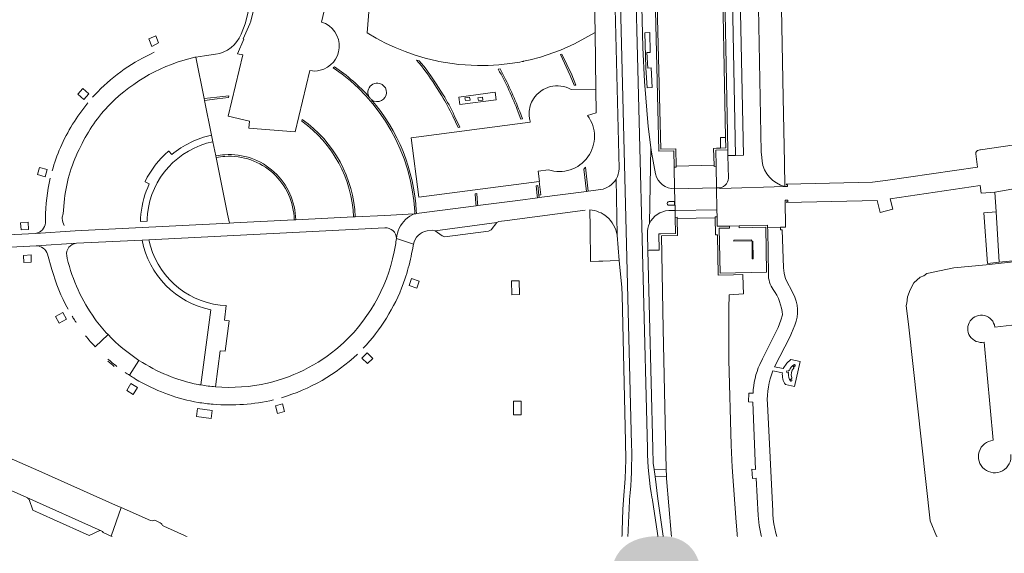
# Model space of a CAD drawing. Header units: metres. Extents: x 166325 to 190320, y 381923 to 404576.
# Tile 227 of 256: x 173192 to 173460, y 387549 to 387695. Entities that reach past the tile are written whole.
import ezdxf

# ---------------------------------------------------------------- set-up
doc = ezdxf.new("R2010")
doc.units = ezdxf.units.M
for name, color, linetype, lineweight in [('B-WE-OG-WATER_KANAAL-GV', 8, 'Continuous', 18), ('B-WE-OG-WATER_MEER-GV', 8, 'Continuous', 18), ('B-WE-VH-VERHARDING_ASFALT-GV', 8, 'Continuous', 18), ('B-WE-VH-VERHARDING_BETON-GV', 8, 'Continuous', 18), ('B-WE-VH-VERHARDING_BETONSTRAATSTEEN-GV', 8, 'Continuous', 18), ('B-WE-VH-VERHARDING_HALFVERHARDING-GV', 8, 'Continuous', 18), ('B-WE-VH-VERHARDING_STRAATBAKSTEEN-GV', 8, 'Continuous', 18), ('X-XX-AL-TEKENBLAD-T50', 4, 'Continuous', 50)]:
    doc.layers.add(name, color=color, linetype=linetype, lineweight=lineweight)
doc.styles.add('NLCS-ISO-M500-T50', font='NLCS-ISO.ttf', dxfattribs={"height": 2.5})

msp = doc.modelspace()

# ---------------------------------------------------------------- linework, layer by layer
at = {"layer": 'B-WE-OG-WATER_KANAAL-GV', "flags": 128}
for points in [[(173365.444, 387716.543), (173366.837, 387659.526), (173370.979, 387659.612), (173371.063, 387654.946), (173371.068, 387654.666), (173370.516, 387654.662), (173370.634, 387648.766), (173370.753, 387642.822), (173370.79, 387640.971), (173371.343, 387640.982), (173371.348, 387640.702), (173371.436, 387636.05), (173367.078, 387635.941), (173367.03, 387635.94), (173367.496, 387610.584), (173368.332, 387572.399), (173368.374, 387570.512), (173368.388, 387569.858), (173370.914, 387540.078)], [(173388.614, 387542.997), (173387.35, 387557.953), (173386.313, 387572.939), (173386.053, 387578.931), (173385.367, 387602.139), (173385.419, 387616.136), (173385.505, 387619.887), (173389.38, 387620.142), (173389.279, 387622.457), (173389.151, 387625.388), (173386.664, 387625.342), (173382.481, 387625.265), (173382.265, 387636.234), (173381.723, 387636.219), (173381.638, 387640.876), (173381.633, 387641.156), (173382.186, 387641.156), (173382.146, 387643.061), (173382.023, 387649.013), (173381.901, 387654.867), (173381.353, 387654.855), (173381.347, 387655.139), (173381.25, 387659.766), (173381.986, 387659.794), (173383.122, 387659.838), (173383.075, 387662.707), (173384.515, 387662.734), (173383.478, 387715.238)]]:
    msp.add_lwpolyline(points, dxfattribs=at)
at = {"layer": 'B-WE-OG-WATER_MEER-GV'}
for points in [[(173287.507, 387673.682, -0.0043744), (173288.046, 387673.068)], [(173454.887, 387607.006, -2.5548692), (173457.79, 387611.111)], [(173462.163, 387576.365, -2.4611339), (173457.375, 387580.273)]]:
    msp.add_lwpolyline(points, format="xyb", dxfattribs=at)
at = {"layer": 'B-WE-OG-WATER_MEER-GV', "flags": 128}
for points in [[(173464.506, 387629.006), (173455.464, 387628.023), (173446.667, 387627.185), (173439.316, 387625.652), (173438.441, 387625.03), (173437.44, 387624.657), (173435.786, 387623.135), (173434.705, 387621.235), (173434.048, 387619.288), (173433.798, 387617.588), (173433.705, 387616.95), (173434.348, 387611.056), (173440.174, 387558.344), (173441.933, 387554.151), (173444.277, 387551.563), (173446.906, 387550.129), (173450.243, 387549.533), (173496.165, 387554.675)], [(173457.79, 387611.111), (173468.644, 387612.335), (173468.517, 387613.629), (173468.874, 387613.669), (173473.252, 387614.163)], [(173457.375, 387580.273), (173454.887, 387607.006)]]:
    msp.add_lwpolyline(points, dxfattribs=at)
at = {"layer": 'B-WE-VH-VERHARDING_ASFALT-GV', "flags": 128}
for points in [[(173361.983, 387687.196), (173361.249, 387716.867), (173361.241, 387717.184), (173361.185, 387719.48), (173361.124, 387721.924), (173361.097, 387723.01), (173360.8, 387735.043), (173360.772, 387736.176), (173360.713, 387738.553), (173360.643, 387740.654), (173360.65, 387741.089), (173359.293, 387795.988), (173357.721, 387795.968), (173359.706, 387716.986), (173363.199, 387578.002)], [(173352.491, 387775.922), (173353.343, 387741.653), (173353.354, 387741.219), (173353.406, 387739.106), (173353.465, 387736.752), (173353.493, 387735.606), (173353.793, 387723.552), (173353.822, 387722.41), (173353.88, 387720.057), (173353.938, 387717.75), (173353.946, 387717.431), (173354.25, 387705.198), (173355.518, 387654.238)], [(173353.999, 387775.841), (173355.462, 387717.314), (173358.917, 387579.077)], [(173363.199, 387578.002), (173359.706, 387716.986)], [(173363.776, 387639.293), (173364.121, 387660.004), (173363.384, 387665.692), (173362.424, 387677.947), (173361.983, 387687.196)], [(173364.121, 387660.004), (173363.776, 387639.293)], [(173365.445, 387652.82), (173364.286, 387658.732), (173364.121, 387660.004)], [(173354.685, 387651.392), (173354.941, 387636.078), (173355.564, 387629.195), (173356.23, 387621.836), (173356.374, 387619.826), (173357.271, 387579.964), (173357.314, 387574.931), (173357.137, 387569.891), (173356.702, 387564.064), (173356.537, 387561.434), (173356, 387544.313), (173355.818, 387538.532), (173357.417, 387538.482)], [(173369.021, 387642.806), (173370.753, 387642.822), (173370.634, 387648.766)], [(173299.698, 387641.911), (173291.692, 387641.511), (173283.681, 387641.11), (173283.208, 387641.086), (173267.461, 387640.298), (173267.041, 387640.277), (173250.579, 387639.455), (173249.466, 387639.399), (173207.462, 387637.298), (173196.643, 387636.587), (173191.037, 387636.282), (173184.668, 387635.935)], [(173294.876, 387635.211), (173294.978, 387635.937), (173295.145, 387636.65), (173295.374, 387637.344), (173295.665, 387638.016), (173296.014, 387638.659), (173296.42, 387639.268), (173296.878, 387639.838), (173297.385, 387640.365), (173297.938, 387640.845), (173298.531, 387641.273), (173299.381, 387641.762), (173299.539, 387641.837), (173299.698, 387641.911)], [(173184.343, 387632.581), (173196.772, 387633.216), (173207.782, 387633.9), (173225.623, 387634.79), (173227.458, 387634.881), (173250.602, 387636.034), (173291.731, 387638.084)], [(173364.539, 387564.294), (173364.573, 387564.11), (173364.608, 387563.928), (173367.526, 387544.631), (173367.844, 387542.53), (173369.139, 387542.654), (173368.862, 387544.668), (173366.092, 387564.339), (173365.299, 387570.43), (173365.055, 387572.3), (173364.825, 387574.068), (173364.711, 387578.007), (173363.355, 387631.982), (173363.24, 387636.562)], [(173115.725, 387610.416), (173109.75, 387600.154), (173149.312, 387585.565), (173169.806, 387576.415), (173169.507, 387575.745), (173169.586, 387575.71), (173190.017, 387566.598), (173194.287, 387564.678), (173214.544, 387555.652)], [(173215.013, 387555.139), (173217.239, 387554.17), (173219.915, 387561.938), (173218.446, 387562.593), (173197.537, 387571.918), (173187.213, 387576.522), (173171.934, 387583.336)], [(173358.382, 387564.113), (173358.367, 387563.943), (173358.352, 387563.776), (173357.715, 387549.851), (173357.97, 387544.367), (173358.234, 387538.68), (173358.334, 387537.006), (173358.379, 387536.009)], [(173358.234, 387538.68), (173357.97, 387544.367), (173357.715, 387549.851), (173358.352, 387563.776), (173358.367, 387563.943), (173358.382, 387564.113)], [(173367.914, 387542.061), (173367.865, 387542.388), (173367.844, 387542.53), (173367.526, 387544.631), (173364.608, 387563.928), (173364.573, 387564.11), (173364.539, 387564.294)], [(173227.962, 387558.45), (173219.915, 387561.938), (173217.239, 387554.17), (173239.707, 387544.505), (173280.48, 387526.41), (173294.754, 387520.025), (173304.289, 387515.759), (173309.796, 387513.459), (173313.566, 387512.025), (173320.031, 387509.231), (173327.338, 387508.228), (173327.38, 387508.465)], [(173230.603, 387557.817), (173229.333, 387558.418)], [(173278.21, 387536.19), (173259.697, 387544.367), (173251.479, 387547.997), (173238.178, 387553.872), (173231.546, 387556.843)], [(173239.707, 387544.505), (173217.239, 387554.17), (173217.339, 387554.115), (173217.94, 387553.69)]]:
    msp.add_lwpolyline(points, dxfattribs=at)
for points in [[(173381.901, 387654.867), (173381.353, 387654.855), (173381.347, 387655.139), (173371.063, 387654.946), (173371.068, 387654.666), (173370.516, 387654.662), (173370.634, 387648.766), (173382.023, 387649.013)], [(173382.023, 387649.013), (173370.634, 387648.766), (173370.753, 387642.822), (173382.146, 387643.061)], [(173382.146, 387643.061), (173370.753, 387642.822), (173370.79, 387640.971), (173371.343, 387640.982), (173371.348, 387640.702), (173381.638, 387640.876), (173381.633, 387641.156), (173382.186, 387641.156)]]:
    msp.add_lwpolyline(points, close=True, dxfattribs=at)
at = {"layer": 'B-WE-VH-VERHARDING_ASFALT-GV'}
for points in [[(173355.518, 387654.238, -0.1262295), (173354.685, 387651.392)], [(173370.634, 387648.766, -0.3698768), (173365.445, 387652.82)], [(173363.776, 387639.293, -0.2836449), (173369.021, 387642.806)], [(173363.24, 387636.562, -0.1171867), (173363.776, 387639.293)], [(173291.731, 387638.084, -0.4473573), (173294.876, 387635.211)], [(173358.382, 387564.113, 0.0262049), (173358.917, 387579.077)], [(173364.539, 387564.294, -0.0427996), (173363.199, 387578.002)], [(173228.736, 387558.442, -0.1912756), (173227.962, 387558.45)], [(173229.333, 387558.418, 0.2064867), (173228.736, 387558.442)], [(173214.544, 387555.652, -0.2427319), (173215.013, 387555.139)], [(173231.01, 387557.403, 0.1857548), (173230.603, 387557.817)], [(173231.546, 387556.843, -0.2242223), (173231.01, 387557.403)], [(173217.94, 387553.69, -0.170825), (173220.5, 387548.062)]]:
    msp.add_lwpolyline(points, format="xyb", dxfattribs=at)
at = {"layer": 'B-WE-VH-VERHARDING_BETON-GV', "flags": 128}
for points in [[(173229.364, 387690.356), (173227.479, 387689.546), (173228.301, 387687.525), (173230.144, 387688.45)], [(173211.141, 387674.613), (173209.488, 387676.05), (173208.13, 387674.515), (173209.81, 387673.039)], [(173199.838, 387653.978), (173197.751, 387654.586), (173197.2, 387652.597), (173199.276, 387652.004)], [(173194.661, 387639.672), (173192.58, 387639.525), (173192.687, 387637.601), (173194.754, 387637.697)], [(173195.406, 387630.733), (173193.328, 387630.63), (173193.446, 387628.713), (173195.486, 387628.801)], [(173301.09, 387623.62), (173299.017, 387624.315), (173298.342, 387622.407), (173300.44, 387621.681)], [(173328.296, 387623.685), (173326.233, 387623.664), (173326.292, 387619.895), (173328.349, 387619.967)], [(173204.03, 387615.049), (173202.093, 387613.952), (173203.096, 387612.191), (173205.039, 387613.292)], [(173286.912, 387604.099), (173285.474, 387602.67), (173286.972, 387601.139), (173288.422, 387602.552)], [(173224.36, 387594.684), (173222.575, 387595.717), (173221.457, 387593.799), (173223.242, 387592.783)], [(173263.885, 387590.176), (173261.93, 387589.663), (173262.468, 387587.58), (173264.429, 387588.096)], [(173328.811, 387590.899), (173326.766, 387590.881), (173326.775, 387587.194), (173328.816, 387587.238)], [(173244.722, 387588.349), (173240.723, 387588.882), (173240.44, 387586.732), (173244.436, 387586.21)]]:
    msp.add_lwpolyline(points, close=True, dxfattribs=at)
at = {"layer": 'B-WE-VH-VERHARDING_BETONSTRAATSTEEN-GV', "flags": 128}
msp.add_lwpolyline([(173322.198, 387639.56), (173305.39, 387637.345), (173307.301, 387635.899), (173308.043, 387635.701), (173319.97, 387637.222), (173320.642, 387637.593)], close=True, dxfattribs=at)
at = {"layer": 'B-WE-VH-VERHARDING_BETONSTRAATSTEEN-GV'}
for points in [[(173216.322, 387601.785, 0.011759), (173218.08, 387600.323)], [(173218.763, 387600.396, -0.0166915), (173216.328, 387602.399)], [(173194.287, 387564.678, -0.1112562), (173194.87, 387564.12)], [(173214.176, 387555.693, -0.1268307), (173214.544, 387555.652)]]:
    msp.add_lwpolyline(points, format="xyb", dxfattribs=at)
at = {"layer": 'B-WE-VH-VERHARDING_BETONSTRAATSTEEN-GV', "flags": 128}
for points in [[(173214.544, 387555.652), (173194.287, 387564.678)], [(173194.87, 387564.12), (173195.868, 387561.222), (173201.481, 387558.742), (173211.191, 387554.374), (173214.176, 387555.693)]]:
    msp.add_lwpolyline(points, dxfattribs=at)
at = {"layer": 'B-WE-VH-VERHARDING_HALFVERHARDING-GV'}
for points in [[(173244.563, 387663.383, 0.1223929), (173233.725, 387658.048)], [(173227.117, 387641.898, -0.3264717), (173244.93, 387661.572)], [(173232.82, 387658.979, 0.1014198), (173226.454, 387650.753)], [(173227.599, 387650.103, 0.0854845), (173225.309, 387641.884)], [(173225.243, 387641.122, 0.0129903), (173225.184, 387639.816)], [(173225.309, 387641.884, 0.0078154), (173225.243, 387641.122)], [(173226.997, 387639.905, -0.0131771), (173227.049, 387641.117)], [(173227.049, 387641.117, -0.0077353), (173227.117, 387641.898)], [(173225.623, 387634.79, 0.3029747), (173244.344, 387615.79)], [(173246.907, 387617.075, -0.321299), (173227.458, 387634.881)]]:
    msp.add_lwpolyline(points, format="xyb", dxfattribs=at)
at = {"layer": 'B-WE-VH-VERHARDING_HALFVERHARDING-GV', "flags": 128}
for points in [[(173244.93, 387661.572), (173244.563, 387663.383)], [(173233.725, 387658.048), (173232.963, 387658.967), (173232.82, 387658.979)], [(173226.454, 387650.753), (173226.501, 387650.619), (173227.599, 387650.103)], [(173225.184, 387639.816), (173226.997, 387639.905)], [(173227.458, 387634.881), (173225.623, 387634.79)], [(173249.388, 387612.791), (173248.046, 387612.941), (173248.538, 387616.929), (173246.907, 387617.075)], [(173244.344, 387615.79), (173241.65, 387595.327)], [(173245.605, 387594.832), (173246.941, 387604.657), (173248.276, 387604.492), (173249.388, 387612.791)]]:
    msp.add_lwpolyline(points, dxfattribs=at)
at = {"layer": 'B-WE-VH-VERHARDING_STRAATBAKSTEEN-GV', "flags": 128}
for points in [[(173359.127, 387803.698), (173359.293, 387795.988), (173360.65, 387741.089), (173360.643, 387740.654), (173360.713, 387738.553), (173360.772, 387736.176), (173360.8, 387735.043), (173361.097, 387723.01), (173361.124, 387721.924), (173361.185, 387719.48), (173361.241, 387717.184), (173361.249, 387716.867), (173361.983, 387687.196), (173362.424, 387677.947), (173363.384, 387665.692), (173364.121, 387660.004), (173364.286, 387658.732), (173365.445, 387652.82)], [(173391.081, 387747.255), (173390.036, 387801.16), (173386.608, 387801.079), (173387.093, 387778.147), (173387.108, 387776.167), (173387.679, 387750.014), (173387.736, 387746.92), (173387.732, 387738.717), (173387.777, 387736.5), (173387.825, 387734.093), (173387.848, 387732.963), (173388.089, 387720.959), (173388.111, 387719.884), (173388.161, 387717.393), (173388.205, 387715.212), (173388.212, 387714.873), (173388.315, 387709.789), (173389.346, 387657.893), (173387.223, 387657.85), (173385.139, 387657.795), (173385.271, 387651.688)], [(173370.634, 387648.766), (173370.516, 387654.662), (173370.426, 387659.08), (173366.346, 387658.987), (173364.933, 387716.582), (173364.925, 387716.905), (173364.886, 387718.51), (173364.869, 387719.191), (173364.808, 387721.679), (173364.782, 387722.749), (173364.487, 387734.771)], [(173392.841, 387732.73), (173392.844, 387732.573), (173393.081, 387720.574), (173393.102, 387719.496), (173393.151, 387717.013), (173393.194, 387714.827), (173393.201, 387714.488), (173393.303, 387707.882), (173394.201, 387658.834), (173394.332, 387657.248), (173394.412, 387656.283)], [(173394.412, 387656.283), (173394.332, 387657.248), (173394.201, 387658.834), (173393.303, 387707.882), (173393.201, 387714.488), (173393.194, 387714.827), (173393.151, 387717.013), (173393.102, 387719.496), (173393.081, 387720.574), (173392.844, 387732.573)], [(173267.311, 387664.218), (173254.693, 387665.227), (173254.854, 387667.169), (173249.104, 387668.54), (173253.083, 387685.219), (173251.654, 387685.535), (173253.373, 387689.497), (173253.2, 387689.597), (173254.944, 387693.625), (173255.262, 387694.359), (173258.954, 387709.947), (173259.222, 387711.081), (173259.552, 387712.474), (173259.82, 387713.603), (173260.205, 387715.23), (173272.825, 387714.16), (173272.716, 387712.215), (173278.427, 387710.851), (173274.451, 387694.149)], [(173252.629, 387690.867), (173253.728, 387693.656), (173254.08, 387695.037), (173254.468, 387696.56), (173256.554, 387706.774), (173257.186, 387710.717), (173257.7, 387714.715)], [(173342.438, 387675.79), (173349.19, 387675.892), (173348.969, 387691.344), (173343.323, 387688.19), (173339.542, 387686.489), (173334.072, 387684.612), (173331.283, 387683.868), (173329.445, 387683.464), (173329.384, 387683.451), (173329.112, 387683.391), (173328.468, 387683.249), (173326.499, 387682.987), (173322.755, 387682.489), (173319.872, 387682.325), (173316.984, 387682.301), (173311.883, 387682.595), (173306.44, 387683.425), (173306.178, 387683.465), (173302.723, 387684.317), (173299.95, 387685.142), (173297.226, 387686.09), (173294.553, 387687.182), (173291.939, 387688.405), (173290.519, 387689.158), (173289.389, 387689.757), (173286.924, 387691.256), (173288.758, 387714.128)], [(173383.997, 387715.198), (173385.105, 387659.368), (173385.139, 387657.795), (173387.223, 387657.85), (173386.184, 387709.753)], [(173348.659, 387712.254), (173348.657, 387709.434), (173348.969, 387691.344), (173349.19, 387675.892), (173349.302, 387669.442), (173346.927, 387668.696)], [(173355.518, 387654.238), (173354.25, 387705.198)], [(173400.609, 387649.383), (173400.517, 387655.843), (173400.246, 387669.137), (173400.156, 387673.595), (173399.693, 387697.815)], [(173240.011, 387684.578), (173240.132, 387684.605), (173240.253, 387684.632), (173242.663, 387684.963), (173245.606, 387685.367)], [(173245.606, 387685.367), (173242.663, 387684.963), (173240.253, 387684.632), (173242.551, 387673.299), (173245.989, 387673.687), (173249.285, 387674.059), (173249.182, 387673.598), (173246.121, 387673.237), (173242.647, 387672.828), (173244.563, 387663.383), (173244.93, 387661.572), (173245.719, 387657.682)], [(173277.678, 387681.687), (173278.015, 387681.986)], [(173301.112, 387683.614), (173300.335, 387683.813)], [(173322.596, 387681.352), (173323.084, 387681.389)], [(173271.296, 387680.933), (173267.311, 387664.218)], [(173305.366, 387677.068), (173307.252, 387674.064)], [(173305.731, 387677.322), (173307.628, 387674.357)], [(173288.826, 387672.625), (173288.769, 387672.652)], [(173310.21, 387668.545), (173311.648, 387665.425), (173312.114, 387665.491), (173310.648, 387668.705)], [(173328.025, 387669.607), (173328.781, 387667.71), (173329.229, 387667.779), (173328.439, 387669.798)], [(173269.138, 387667.151), (173269.241, 387667.65)], [(173300.294, 387642.634), (173300.309, 387642.313), (173300.324, 387641.992), (173316.577, 387644.112), (173316.524, 387644.753), (173316.307, 387647.365), (173316.757, 387647.426), (173316.988, 387644.814), (173317.044, 387644.173), (173327.892, 387645.588), (173333.272, 387646.29), (173333.21, 387646.932), (173332.959, 387649.55), (173333.405, 387649.602), (173333.644, 387646.989), (173334.22, 387647.06), (173333.739, 387650.748), (173301.01, 387646.476), (173298.898, 387662.638), (173331.339, 387666.897)], [(173475.86, 387662.587), (173475.627, 387662.565), (173475.566, 387662.56), (173475.493, 387662.553), (173453.853, 387659.356), (173453.71, 387659.337), (173453.403, 387659.296)], [(173245.719, 387657.682), (173245.809, 387657.239)], [(173245.809, 387657.239), (173248.924, 387641.882), (173249.104, 387640.995), (173249.466, 387639.399), (173250.579, 387639.455), (173267.041, 387640.277)], [(173385.139, 387657.795), (173385.105, 387659.368), (173381.808, 387659.275), (173381.901, 387654.867), (173382.023, 387649.013), (173382.324, 387649.019)], [(173452.586, 387658.234), (173453.106, 387654.607), (173427.991, 387650.969), (173424.474, 387650.544), (173405.017, 387650.115), (173401.035, 387650.002), (173401.037, 387649.831), (173401.366, 387649.831), (173401.386, 387649.41), (173400.609, 387649.383), (173383.121, 387648.803), (173382.324, 387649.019), (173382.023, 387649.013), (173382.146, 387643.061), (173382.186, 387641.156), (173382.233, 387638.555), (173385.564, 387638.602), (173388.197, 387638.651), (173395.935, 387638.805), (173395.937, 387638.705), (173395.945, 387638.237), (173399.478, 387638.299), (173400.806, 387638.279), (173400.678, 387645.642), (173401.442, 387645.646), (173401.44, 387645.222), (173401.101, 387645.21), (173401.105, 387644.999), (173425.738, 387645.547), (173426.621, 387642.323), (173430.014, 387643.237), (173429.276, 387646.056), (173453.818, 387649.638), (173454.096, 387647.566), (173457.806, 387647.851), (173474.815, 387650.792)], [(173385.271, 387651.688), (173385.139, 387657.795)], [(173336.284, 387653.908), (173333.477, 387653.541), (173333.842, 387650.761), (173333.739, 387650.748), (173334.22, 387647.06), (173333.644, 387646.989), (173333.703, 387646.346), (173346.673, 387648.037), (173345.927, 387654.114), (173346.318, 387654.596), (173347.107, 387648.094), (173350.492, 387648.535)], [(173354.937, 387636.117), (173354.941, 387636.078), (173354.685, 387651.392)], [(173382.324, 387649.019), (173383.121, 387648.803), (173400.609, 387649.383)], [(173350.492, 387648.535), (173347.107, 387648.094), (173346.673, 387648.037), (173333.703, 387646.346), (173333.272, 387646.29), (173327.892, 387645.588), (173317.044, 387644.173), (173316.577, 387644.112), (173300.324, 387641.992), (173300.131, 387641.967), (173299.909, 387641.938), (173299.698, 387641.911), (173299.539, 387641.837), (173299.381, 387641.762), (173298.531, 387641.273), (173297.938, 387640.845), (173297.385, 387640.365), (173296.878, 387639.838), (173296.42, 387639.268), (173296.014, 387638.659), (173295.665, 387638.016), (173295.374, 387637.344), (173295.145, 387636.65), (173294.978, 387635.937), (173294.876, 387635.211), (173299.516, 387633.662)], [(173204.132, 387641.957), (173204.518, 387646.011)], [(173369.154, 387644.261), (173370.602, 387644.295), (173370.578, 387645.283), (173369.116, 387645.271)], [(173267.461, 387640.298), (173283.208, 387641.086)], [(173283.208, 387641.086), (173283.681, 387641.11)], [(173283.681, 387641.11), (173291.692, 387641.511), (173299.698, 387641.911), (173299.909, 387641.938), (173299.893, 387642.258), (173299.877, 387642.579)], [(173299.877, 387642.579), (173299.893, 387642.258), (173299.909, 387641.938), (173300.131, 387641.967), (173300.324, 387641.992), (173300.309, 387642.313), (173300.294, 387642.634)], [(173303.238, 387637.3), (173304.762, 387637.467), (173305.39, 387637.345), (173322.198, 387639.56), (173322.765, 387639.834), (173325.007, 387640.131), (173346.271, 387642.952)], [(173347.563, 387642.976), (173347.614, 387638.213), (173347.765, 387628.991), (173349.967, 387629.026), (173351.069, 387629.059), (173353.043, 387629.119), (173355.564, 387629.195), (173354.941, 387636.078)], [(173370.79, 387640.971), (173370.753, 387642.822), (173369.021, 387642.806)], [(173199.318, 387640.671), (173199.323, 387640.162), (173199.33, 387639.499)], [(173267.041, 387640.277), (173267.461, 387640.298)], [(173363.24, 387636.562), (173363.355, 387631.982), (173363.734, 387631.998), (173366.389, 387632.06), (173366.318, 387636.443), (173366.899, 387636.462), (173370.874, 387636.561), (173370.79, 387640.971)], [(173196.643, 387636.587), (173207.462, 387637.298)], [(173354.941, 387636.078), (173354.937, 387636.117)], [(173400.415, 387625.74), (173400.251, 387627.27), (173399.907, 387637.547), (173399.47, 387637.535), (173399.478, 387638.299), (173395.945, 387638.237), (173395.959, 387637.473), (173396.171, 387625.517)], [(173207.782, 387633.9), (173196.772, 387633.216)], [(173299.014, 387631.106), (173299.223, 387632.17), (173299.516, 387633.662), (173294.876, 387635.211)], [(173199.899, 387630.911), (173201.086, 387626.797)], [(173205.242, 387629.736), (173205.124, 387630.56)], [(173402.932, 387620.247), (173400.805, 387624.25), (173400.415, 387625.74)], [(173399.955, 387614.459), (173399.546, 387612.98), (173398.772, 387611.024), (173397.869, 387609.186), (173394.57, 387602.475), (173393.789, 387600.886)], [(173400.816, 387595.432), (173403.272, 387594.916), (173404.818, 387601.705), (173402.279, 387602.272), (173401.191, 387601.293), (173400.187, 387599.808), (173397.859, 387600.23), (173402.104, 387608.503), (173402.475, 387609.422), (173403.375, 387611.647)], [(173212.907, 387605.69), (173216.385, 387609.034)], [(173222.176, 387597.978), (173224.797, 387602.024)], [(173403.29, 387600.927), (173403.431, 387600.75)], [(173397.398, 387599.193), (173399.971, 387598.664)], [(173401.657, 387598.422), (173401.527, 387598.441), (173401.61, 387598.738), (173401.119, 387598.838), (173401.188, 387599.15), (173401.664, 387599.072), (173401.74, 387599.336), (173401.859, 387599.314)], [(173403.044, 387600.496), (173402.921, 387600.398), (173403.122, 387600.084), (173403.065, 387599.881)], [(173402.527, 387597.335), (173402.501, 387597.123), (173402.131, 387596.954), (173402.181, 387596.838)], [(173391.966, 387593.143), (173390.814, 387593.116), (173390.706, 387590.709), (173391.932, 387590.633), (173392.678, 387572.327), (173391.66, 387572.385), (173391.849, 387569.871), (173392.786, 387569.92), (173393.362, 387559.819)], [(173397.374, 387560.112), (173397.333, 387560.928), (173395.866, 387590.228)], [(173394.685, 387552.533), (173393.308, 387552.152), (173393.98, 387549.555), (173395.605, 387549.966)], [(173405.182, 387540.246), (173402.154, 387545.6), (173399.949, 387550.147)]]:
    msp.add_lwpolyline(points, dxfattribs=at)
at = {"layer": 'B-WE-VH-VERHARDING_STRAATBAKSTEEN-GV'}
for points in [[(173274.451, 387694.149, -0.3534097), (173279.309, 387687.103)], [(173245.606, 387685.367, 0.2658514), (173252.629, 387690.867)], [(173279.309, 387687.103, -0.3251756), (173274.124, 387681.011)], [(173228.963, 387685.91, 0.0945666), (173213.583, 387675.194)], [(173216.965, 387671.825, -0.1416296), (173240.011, 387684.578)], [(173277.678, 387681.687, -0.234507), (173299.877, 387642.579)], [(173287.507, 387673.682, 0.0623591), (173278.015, 387681.986)], [(173300.335, 387683.813, -0.0324437), (173305.366, 387677.068)], [(173301.112, 387683.614, -0.0321856), (173305.731, 387677.322)], [(173322.596, 387681.352, -0.0354476), (173328.025, 387669.607)], [(173328.439, 387669.798, 0.0311521), (173323.084, 387681.389)], [(173274.124, 387681.011, -0.1053727), (173271.296, 387680.933)], [(173287.267, 387675.836, -0.3988096), (173290.343, 387677.427)], [(173290.343, 387677.427, -1.0269197), (173288.826, 387672.625)], [(173332.169, 387673.205, -0.4018868), (173342.438, 387675.79)], [(173213.583, 387675.194, 0.0105717), (173212.172, 387673.666)], [(173287.507, 387673.682, -0.2256827), (173287.267, 387675.836)], [(173310.21, 387668.545, 0.0220762), (173307.252, 387674.064)], [(173307.628, 387674.357, -0.0235908), (173310.648, 387668.705)], [(173210.859, 387672.127, 0.0681141), (173203.414, 387660.025)], [(173208.937, 387660.318, -0.0851366), (173216.965, 387671.825)], [(173288.769, 387672.652, -0.0841528), (173288.046, 387673.068)], [(173288.046, 387673.068, -0.1659237), (173300.294, 387642.634)], [(173331.005, 387669.369, -0.1331343), (173332.169, 387673.205)], [(173331.011, 387668.743, -0.0223622), (173331.005, 387669.369)], [(173331.069, 387668.119, -0.0193614), (173331.011, 387668.743)], [(173331.339, 387666.897, -0.0410808), (173331.069, 387668.119)], [(173346.927, 387668.696, -0.7297666), (173336.284, 387653.908)], [(173269.138, 387667.151, -0.2315868), (173283.208, 387641.086)], [(173283.681, 387641.11, 0.2315759), (173269.241, 387667.65)], [(173203.414, 387660.025, 0.0337646), (173201.155, 387653.601)], [(173204.518, 387646.011, -0.0914678), (173208.937, 387660.318)], [(173245.719, 387657.682, -0.0335241), (173248.142, 387658.021)], [(173248.201, 387657.567, 0.0335028), (173245.809, 387657.239)], [(173267.461, 387640.298, 0.4305932), (173248.142, 387658.021)], [(173267.041, 387640.277, 0.4288947), (173248.201, 387657.567)], [(173453.403, 387659.296, 0.3932013), (173452.586, 387658.234)], [(173394.412, 387656.283, 0.3046634), (173400.609, 387649.383)], [(173200.644, 387651.603, 0.0550565), (173199.318, 387640.671)], [(173350.492, 387648.535, 0.2225365), (173354.685, 387651.392)], [(173385.271, 387651.688, -0.4412511), (173382.324, 387649.019)], [(173369.116, 387645.271, 1.0375019), (173369.154, 387644.261)], [(173203.889, 387640.652, -0.0987099), (173204.132, 387641.957)], [(173352.16, 387641.14, 0.1596579), (173347.563, 387642.976)], [(173354.937, 387636.117, 0.1866239), (173352.16, 387641.14)], [(173199.33, 387639.499, -0.3509415), (173196.643, 387636.587)], [(173204.469, 387638.795, -0.1474611), (173203.889, 387640.652)], [(173299.516, 387633.662, -0.3163004), (173303.238, 387637.3)], [(173196.772, 387633.216, -0.3428443), (173199.899, 387630.911)], [(173205.124, 387630.56, -0.4411684), (173207.782, 387633.9)], [(173294.62, 387633.427, -0.1632494), (173280.68, 387606.989)], [(173294.876, 387635.211, -0.0100437), (173294.62, 387633.427)], [(173297.448, 387624.939, 0.0308383), (173299.014, 387631.106)], [(173212.755, 387613.377, -0.0922887), (173205.242, 387629.736)], [(173201.086, 387626.797, 0.057556), (173205.505, 387615.961)], [(173396.171, 387625.517, 0.173498), (173397.482, 387621.312)], [(173285.849, 387605.334, 0.1014713), (173296.737, 387622.877)], [(173296.737, 387622.877, 0.0102977), (173297.448, 387624.939)], [(173397.482, 387621.312, -0.1409397), (173399.955, 387614.459)], [(173403.375, 387611.647, 0.2151371), (173402.932, 387620.247)], [(173206.612, 387614.043, 0.0081125), (173207.205, 387613.089)], [(173207.205, 387613.089, 0.0087378), (173207.702, 387612.313)], [(173216.385, 387609.034, -0.0287055), (173212.755, 387613.377)], [(173224.797, 387602.024, -0.0597741), (173216.385, 387609.034)], [(173210.232, 387608.749, 0.0202096), (173212.907, 387605.69)], [(173280.68, 387606.989, -0.1302118), (173259.817, 387595.84)], [(173263.55, 387591.85, 0.1185891), (173284.295, 387603.761)], [(173240.921, 387595.456, -0.0952687), (173224.797, 387602.024)], [(173393.789, 387600.886, 0.0926746), (173391.966, 387593.143)], [(173401.859, 387599.314, -0.1760784), (173403.29, 387600.927)], [(173221.067, 387598.718, 0.0079056), (173222.176, 387597.978)], [(173395.866, 387590.228, -0.1079978), (173397.398, 387599.193)], [(173399.971, 387598.664, 0.1871067), (173400.816, 387595.432)], [(173402.216, 387596.344, -0.1999645), (173401.657, 387598.422)], [(173403.065, 387599.881, 0.2829758), (173402.527, 387597.335)], [(173403.431, 387600.75, -1.0442661), (173403.044, 387600.496)], [(173222.176, 387597.978, 0.0089606), (173223.356, 387597.233)], [(173223.356, 387597.233, 0.0129236), (173225.272, 387596.118)], [(173225.272, 387596.118, 0.0825993), (173240.892, 387590.58)], [(173259.817, 387595.84, -0.0766117), (173245.605, 387594.832)], [(173402.181, 387596.838, -1.4506069), (173402.216, 387596.344)], [(173241.65, 387595.327, -0.0042256), (173240.921, 387595.456)], [(173245.605, 387594.832, -0.021503), (173241.65, 387595.327)], [(173240.892, 387590.58, 0.0200814), (173244.981, 387590.078)], [(173244.981, 387590.078, 0.0782504), (173261.44, 387591.28)], [(173393.362, 387559.819, 0.0602822), (173394.685, 387552.533)], [(173399.949, 387550.147, -0.0942467), (173397.374, 387560.112)], [(173395.605, 387549.966, 0.0104805), (173396.166, 387548.679)]]:
    msp.add_lwpolyline(points, format="xyb", dxfattribs=at)
at = {"layer": 'B-WE-VH-VERHARDING_STRAATBAKSTEEN-GV', "flags": 128}
for points in [[(173362.487, 387691.248), (173363.884, 387691.287), (173364.009, 387685.872), (173363.102, 387685.849), (173363.297, 387681.639), (173364.207, 387681.661), (173364.528, 387676.319), (173363.145, 387676.23), (173362.817, 387681.658)], [(173339.935, 387685.429), (173339.519, 387685.272), (173342.202, 387679.594), (173343.295, 387676.934), (173343.76, 387676.942), (173342.625, 387679.737)], [(173339.519, 387685.272), (173339.935, 387685.429), (173342.625, 387679.737), (173343.76, 387676.942), (173343.295, 387676.934), (173342.202, 387679.594)], [(173249.182, 387673.598), (173249.285, 387674.059), (173245.989, 387673.687), (173242.551, 387673.299), (173242.647, 387672.828), (173246.121, 387673.237)], [(173311.87, 387673.697), (173321.745, 387675.034), (173322.004, 387673.012), (173312.129, 387671.745)], [(173321.745, 387675.034), (173311.87, 387673.697), (173312.129, 387671.745), (173322.004, 387673.012)], [(173313.652, 387672.775), (173313.546, 387673.545), (173314.821, 387673.728), (173314.917, 387672.92)], [(173317.184, 387672.751), (173317.079, 387673.524), (173318.343, 387673.702), (173318.448, 387672.923)], [(173384.515, 387662.734), (173383.075, 387662.707), (173383.122, 387659.838), (173384.56, 387659.893)], [(173346.673, 387648.037), (173347.107, 387648.094), (173346.318, 387654.596), (173345.927, 387654.114)], [(173333.405, 387649.602), (173332.959, 387649.55), (173333.21, 387646.932), (173333.272, 387646.29), (173333.703, 387646.346), (173333.644, 387646.989)], [(173475.894, 387644.783), (173474.815, 387650.792), (173457.806, 387647.851), (173458.172, 387642.476), (173459.005, 387628.75), (173464.561, 387629.331), (173467.542, 387627.084), (173468.628, 387616.147), (173472.874, 387616.625), (173472.623, 387618.263), (173471.797, 387624.589), (173471.178, 387627.289), (173473.816, 387630.125), (173478.224, 387630.524)], [(173316.757, 387647.426), (173316.307, 387647.365), (173316.524, 387644.753), (173316.577, 387644.112), (173317.044, 387644.173), (173316.988, 387644.814)], [(173458.172, 387642.476), (173454.829, 387642.248), (173455.798, 387628.415), (173459.005, 387628.75)], [(173395.418, 387638.261), (173388.191, 387638.13), (173388.197, 387638.651), (173385.564, 387638.602), (173385.575, 387638.069), (173382.779, 387638.017), (173382.988, 387625.799), (173395.631, 387626.032)], [(173386.749, 387634.524), (173386.748, 387634.719), (173391.577, 387634.809), (173391.576, 387634.613)], [(173391.69, 387634.483), (173391.89, 387634.506), (173391.964, 387629.675), (173391.772, 387629.668)], [(173368.332, 387572.399), (173365.055, 387572.3), (173365.299, 387570.43), (173368.374, 387570.512)]]:
    msp.add_lwpolyline(points, close=True, dxfattribs=at)

# ---------------------------------------------------------------- next in the draw order: texts
at = {"layer": 'X-XX-AL-TEKENBLAD-T50', "insert": (172948.061, 387304.032), "char_height": 250, "attachment_point": 7, "style": 'NLCS-ISO-M500-T50', "bg_fill": 3, "box_fill_scale": 1, "bg_fill_color": 256, "bg_fill_transparency": 0}
msp.add_mtext('Helmond', dxfattribs=at)

doc.saveas('drawing.dxf')
